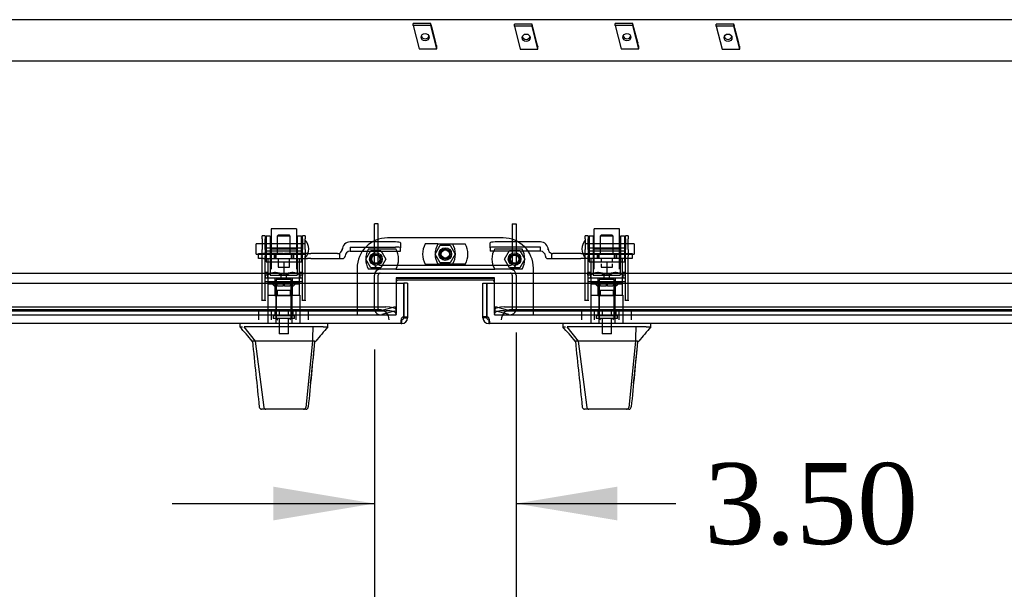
# Model space of a CAD drawing. Header units: inches. Extents: x 2 to 538, y -2 to 358.
# Tile 17 of 24: x 128 to 152, y 295 to 309. Entities that reach past the tile are written whole.
import ezdxf
from ezdxf.enums import TextEntityAlignment as Align
from ezdxf.lldxf.tags import DXFTag

# ---------------------------------------------------------------- set-up
doc = ezdxf.new("R2010")
doc.units = ezdxf.units.IN
doc.header["$MEASUREMENT"] = 0
for name, color, linetype in [('COM70220', 7, 'Continuous'), ('COM70830-5', 7, 'Continuous'), ('COM70838', 7, 'Continuous'), ('COM70839-4', 7, 'Continuous'), ('COM70874-5', 7, 'Continuous'), ('COM70899', 7, 'Continuous'), ('COM71013-3', 7, 'Continuous'), ('COM71016-3', 7, 'Continuous'), ('COM71023-1', 7, 'Continuous'), ('COM71143-1', 7, 'Continuous'), ('COM71144-1', 7, 'Continuous'), ('Default', 7, 'Continuous'), ('GSK87431', 7, 'Continuous'), ('HAN13068', 7, 'Continuous'), ('HAN13068_NUT', 7, 'Continuous'), ('HAN13068_SCREW', 7, 'Continuous'), ('HAN_NUT', 7, 'Continuous'), ('NTS16697', 7, 'Continuous'), ('NTS18147', 7, 'Continuous'), ('NTS86070', 7, 'Continuous'), ('ROL87452', 7, 'Continuous'), ('RVT17786', 7, 'Continuous'), ('RVT19000', 7, 'Continuous'), ('SCC87672', 7, 'Continuous'), ('SPC87323', 7, 'Continuous'), ('STD26122', 7, 'Continuous'), ('WAF25376', 7, 'Continuous'), ('WAM30038', 7, 'Continuous')]:
    doc.layers.add(name, color=color, linetype=linetype)
doc.styles.add('SEACAD_Times_New_Roman', font='times.ttf')
tags = doc.linetypes.add('HIDDEN2', pattern=[0.1875, 0.125, -0.0625]).pattern_tags.tags
tags[6:7] = [DXFTag(74, 4), DXFTag(75, 0), DXFTag(340, '0'), DXFTag(46, 0.0), DXFTag(50, 0.0), DXFTag(44, 0.0), DXFTag(45, 0.0)]
tags[4:5] = [DXFTag(74, 4), DXFTag(75, 0), DXFTag(340, '0'), DXFTag(46, 0.0), DXFTag(50, 0.0), DXFTag(44, 0.0), DXFTag(45, 0.0)]
doc.dimstyles.new('HAMMOND_(STH_-_540x360)', dxfattribs={"dimtxt": 2, "dimasz": 2.5, "dimexe": 1, "dimexo": 1, "dimgap": 0.5, "dimtad": 0, "dimtih": 1, "dimtoh": 1, "dimzin": 0, "dimdsep": 46, "dimtxsty": 'SEACAD_Times_New_Roman', "dimblk1": '_SE_FILLED', "dimblk2": '_SE_FILLED', "dimsah": 1, "dimcen": 1, "dimadec": 0, "dimazin": 0, "dimtfac": 0.8, "dimtofl": 0, "dimtmove": 0, "dimatfit": 3, "dimfxl": 1, "dimtolj": 1, "dimtzin": 0, "dimarcsym": 0})

# ---------------------------------------------------------------- blocks, each defined once
blk = doc.blocks.new('SE')
at = {"layer": 'COM70220', "color": 7, "linetype": 'HIDDEN2'}
for p, q in [((136.31, 302.285), (103.77, 302.285)), ((136.56, 302.285), (136.31, 302.285)), ((140.082, 302.285), (139.832, 302.285)), ((172.622, 302.285), (140.082, 302.285))]:
    blk.add_line(p, q, dxfattribs=at)
for centre, start, end in [((136.56, 302.035), 0, 90), ((139.832, 302.035), 90, 180)]:
    blk.add_arc(centre, 0.25, start, end, dxfattribs=at)
at = {"layer": 'COM70830-5', "color": 7, "linetype": 'HIDDEN2'}
for p, q in [((171.696, 309.451), (104.696, 309.451)), ((104.696, 308.433), (171.696, 308.433))]:
    blk.add_line(p, q, dxfattribs=at)
at = {"layer": 'COM70838', "color": 7, "linetype": 'HIDDEN2'}
for p, q in [((135.651, 303.765), (135.651, 303.789)), ((136.964, 303.958), (135.844, 303.958)), ((135.844, 303.832), (136.964, 303.832)), ((135.844, 303.832), (135.844, 303.73)), ((135.844, 303.732), (137.089, 303.732)), ((137.089, 303.94), (137.089, 303.814)), ((137.089, 303.732), (137.089, 303.814)), ((139.302, 303.814), (139.302, 303.94)), ((139.302, 303.814), (139.302, 303.732)), ((140.547, 303.732), (139.302, 303.732)), ((140.547, 303.958), (139.427, 303.958)), ((140.547, 303.832), (139.427, 303.832)), ((140.547, 303.73), (140.547, 303.832)), ((140.74, 303.789), (140.74, 303.765)), ((133.579, 303.547), (133.579, 303.672)), ((133.579, 303.672), (133.704, 303.672)), ((133.704, 303.547), (133.579, 303.547)), ((134.187, 303.672), (133.704, 303.672)), ((133.704, 303.547), (134.788, 303.547)), ((134.788, 303.672), (134.222, 303.672)), ((134.788, 303.672), (134.876, 303.672)), ((134.876, 303.547), (134.788, 303.547)), ((135.534, 303.672), (134.876, 303.672)), ((134.876, 303.547), (135.589, 303.547)), ((135.589, 303.547), (135.589, 303.685)), ((135.589, 303.547), (135.659, 303.547)), ((135.719, 303.607), (135.719, 303.605)), ((140.672, 303.605), (140.672, 303.607)), ((140.732, 303.547), (140.83, 303.547)), ((140.83, 303.547), (140.83, 303.675)), ((140.83, 303.547), (141.543, 303.547)), ((141.543, 303.672), (140.857, 303.672)), ((141.543, 303.672), (141.632, 303.672)), ((141.632, 303.547), (141.543, 303.547)), ((141.632, 303.672), (142.17, 303.672)), ((142.687, 303.547), (141.632, 303.547)), ((142.205, 303.672), (142.687, 303.672)), ((142.687, 303.672), (142.812, 303.672)), ((142.812, 303.547), (142.687, 303.547)), ((142.812, 303.672), (142.812, 303.547))]:
    blk.add_line(p, q, dxfattribs=at)
for centre, radius, start, end in [((135.534, 303.789), 0.117, 298.0398, 0), ((135.844, 303.765), 0.193, 90, 180), ((135.844, 303.605), 0.125, 90, 180), ((140.547, 303.765), 0.193, 0, 90), ((140.547, 303.605), 0.125, 0, 90), ((140.857, 303.789), 0.117, 180, 256.4554), ((135.534, 303.789), 0.117, 270, 298.0398), ((135.659, 303.607), 0.06, 270, 0), ((140.732, 303.607), 0.06, 180, 270), ((140.857, 303.789), 0.117, 256.4554, 270)]:
    blk.add_arc(centre, radius, start, end, dxfattribs=at)
for centre, major_axis, start_param, end_param in [((136.964, 303.94), (-0.125, 0), 3.141593, 4.712389), ((136.964, 303.814), (0.125, 0), 0, 1.570796), ((139.427, 303.94), (-0.125, 0), 4.712389, 6.283185), ((139.427, 303.814), (0.125, 0), 1.570796, 3.141593)]:
    blk.add_ellipse(centre, major_axis=major_axis, ratio=0.145455, start_param=start_param, end_param=end_param, dxfattribs=at)
at = {"layer": 'COM70839-4', "color": 7, "linetype": 'HIDDEN2'}
for p, q in [((133.673, 304.034), (133.673, 304.113)), ((133.743, 304.113), (133.673, 304.113)), ((133.673, 304.034), (133.673, 303.773)), ((133.743, 304.113), (133.743, 304.034)), ((133.743, 303.773), (133.743, 304.034)), ((134.665, 304.034), (134.665, 304.113)), ((134.735, 304.113), (134.665, 304.113)), ((134.665, 304.034), (134.665, 303.773)), ((134.735, 304.113), (134.735, 304.034)), ((134.735, 303.773), (134.735, 304.034)), ((141.656, 304.034), (141.656, 304.113)), ((141.726, 304.113), (141.656, 304.113)), ((141.656, 304.034), (141.656, 303.773)), ((141.726, 304.113), (141.726, 304.034)), ((141.726, 303.773), (141.726, 304.034)), ((142.648, 304.034), (142.648, 304.113)), ((142.718, 304.113), (142.648, 304.113)), ((142.648, 304.034), (142.648, 303.773)), ((142.718, 304.113), (142.718, 304.034)), ((142.718, 303.773), (142.718, 304.034)), ((133.673, 303.61), (133.673, 303.773)), ((134.665, 303.804), (133.743, 303.804)), ((133.743, 303.773), (133.743, 303.61)), ((133.743, 303.738), (134.665, 303.738)), ((134.665, 303.61), (134.665, 303.773)), ((134.735, 303.773), (134.735, 303.61)), ((141.656, 303.61), (141.656, 303.773)), ((142.648, 303.804), (141.726, 303.804)), ((141.726, 303.773), (141.726, 303.61)), ((141.726, 303.738), (142.648, 303.738)), ((142.648, 303.61), (142.648, 303.773)), ((142.718, 303.773), (142.718, 303.61)), ((133.673, 302.517), (133.673, 303.61)), ((133.743, 302.517), (133.743, 303.61)), ((134.665, 302.517), (134.665, 303.61)), ((134.735, 302.517), (134.735, 303.61)), ((141.656, 302.517), (141.656, 303.61)), ((141.726, 302.517), (141.726, 303.61)), ((142.648, 302.517), (142.648, 303.61)), ((142.718, 302.517), (142.718, 303.61)), ((134.665, 302.97), (133.743, 302.97)), ((142.648, 302.97), (141.726, 302.97)), ((133.673, 302.508), (133.673, 302.517)), ((133.743, 302.509), (133.673, 302.509)), ((133.743, 302.517), (133.743, 302.508)), ((134.665, 302.508), (134.665, 302.517)), ((134.735, 302.509), (134.665, 302.509)), ((134.735, 302.517), (134.735, 302.508)), ((141.656, 302.508), (141.656, 302.517)), ((141.726, 302.509), (141.656, 302.509)), ((141.726, 302.517), (141.726, 302.508)), ((142.648, 302.508), (142.648, 302.517)), ((142.718, 302.509), (142.648, 302.509)), ((142.718, 302.517), (142.718, 302.508))]:
    blk.add_line(p, q, dxfattribs=at)
at = {"layer": 'COM70874-5', "color": 7, "linetype": 'HIDDEN2'}
for p, q in [((136.446, 303.428), (136.446, 304.41)), ((136.541, 304.41), (136.446, 304.41)), ((136.541, 303.428), (136.541, 304.41)), ((139.851, 304.41), (139.946, 304.41)), ((139.851, 304.41), (139.851, 303.428)), ((139.946, 304.41), (139.946, 303.428)), ((139.803, 303.38), (136.589, 303.38))]:
    blk.add_line(p, q, dxfattribs=at)
for centre, radius, start, end in [((136.589, 303.428), 0.143, 180, 270), ((136.589, 303.428), 0.048, 180, 270), ((139.803, 303.428), 0.143, 270, 0), ((139.803, 303.428), 0.048, 270, 0)]:
    blk.add_arc(centre, radius, start, end, dxfattribs=at)
at = {"layer": 'COM70899', "color": 7, "linetype": 'HIDDEN2'}
for p, q in [((139.624, 304.059), (136.768, 304.059)), ((136.018, 303.309), (136.018, 302.16)), ((140.374, 302.16), (140.374, 303.309))]:
    blk.add_line(p, q, dxfattribs=at)
at = {"layer": 'COM70899', "color": 7, "linetype": 'Continuous'}
blk.add_line((139.351, 303.017), (137.041, 303.017), dxfattribs=at)
at = {"layer": 'COM70899', "color": 7, "linetype": 'HIDDEN2'}
for centre in [(138.196, 303.66), (136.481, 303.535), (139.911, 303.535)]:
    blk.add_circle(centre, 0.156, dxfattribs=at)
for centre, start, end in [((136.768, 303.309), 90, 180), ((139.624, 303.309), 0, 90)]:
    blk.add_arc(centre, 0.75, start, end, dxfattribs=at)
at = {"layer": 'COM70899', "color": 7, "linetype": 'Continuous'}
for centre, start, end in [((137.041, 302.957), 90, 180), ((139.351, 302.957), 0, 90)]:
    blk.add_arc(centre, 0.06, start, end, dxfattribs=at)
at = {"layer": 'COM71013-3', "color": 7, "linetype": 'Continuous'}
for p, q in [((103.098, 303.19), (173.293, 303.19)), ((139.411, 303.072), (136.981, 303.072)), ((136.981, 303.072), (136.981, 302.94)), ((139.411, 302.94), (139.411, 303.072))]:
    blk.add_line(p, q, dxfattribs=at)
at = {"layer": 'COM71013-3', "color": 7, "linetype": 'HIDDEN2'}
for p, q in [((136.981, 302.94), (136.981, 302.303)), ((139.411, 302.303), (139.411, 302.94)), ((103.348, 302.352), (136.731, 302.352)), ((136.981, 302.303), (136.981, 302.287)), ((136.981, 302.287), (136.981, 302.195)), ((139.411, 302.287), (139.411, 302.303)), ((139.411, 302.195), (139.411, 302.287)), ((139.661, 302.352), (173.043, 302.352)), ((103.098, 302.16), (136.981, 302.16)), ((103.348, 302.26), (136.731, 302.26)), ((136.981, 302.164), (136.981, 302.195)), ((136.981, 302.164), (136.981, 302.16)), ((139.411, 302.195), (139.411, 302.164)), ((139.411, 302.16), (139.411, 302.164)), ((139.411, 302.16), (173.293, 302.16)), ((139.661, 302.26), (173.043, 302.26))]:
    blk.add_line(p, q, dxfattribs=at)
for centre, major_axis, start_param, end_param in [((136.731, 302.287), (-0.25, 0), 3.141593, 4.712389), ((139.661, 302.287), (-0.25, 0), 4.712389, 6.283185), ((136.731, 302.195), (0.25, 0), 0, 1.570796), ((139.661, 302.195), (0.25, 0), 1.570796, 3.141593)]:
    blk.add_ellipse(centre, major_axis=major_axis, ratio=0.258819, start_param=start_param, end_param=end_param, dxfattribs=at)
at = {"layer": 'COM71016-3', "color": 7, "linetype": 'HIDDEN2'}
blk.add_line((136.981, 303.067), (139.411, 303.067), dxfattribs=at)
at = {"layer": 'COM71023-1', "color": 7, "linetype": 'HIDDEN2'}
for p, q in [((136.974, 303.285), (139.418, 303.285)), ((136.446, 302.303), (136.446, 303.142)), ((136.541, 302.303), (136.541, 303.142)), ((136.589, 303.19), (139.803, 303.19)), ((139.851, 303.142), (139.851, 302.303)), ((139.946, 303.142), (139.946, 302.303)), ((136.956, 302.352), (136.601, 302.257)), ((136.956, 302.352), (136.981, 302.26)), ((139.435, 302.352), (139.411, 302.26)), ((139.79, 302.257), (139.435, 302.352)), ((136.981, 302.26), (136.626, 302.165)), ((139.766, 302.165), (139.411, 302.26))]:
    blk.add_line(p, q, dxfattribs=at)
for centre, radius, start, end in [((136.589, 303.142), 0.143, 90, 180), ((139.803, 303.142), 0.143, 0, 90), ((136.589, 303.142), 0.048, 90, 180), ((139.803, 303.142), 0.048, 0, 90), ((136.589, 302.303), 0.143, 180, 285), ((136.589, 302.303), 0.048, 180, 285), ((139.803, 302.303), 0.143, 255, 0), ((139.803, 302.303), 0.048, 255, 0)]:
    blk.add_arc(centre, radius, start, end, dxfattribs=at)
at = {"layer": 'COM71143-1', "color": 7, "linetype": 'Continuous'}
for p, q in [((139.127, 302.94), (139.222, 302.94)), ((139.127, 302.106), (139.127, 302.94)), ((139.222, 302.94), (173.481, 302.94)), ((139.222, 302.94), (139.222, 302.106)), ((139.222, 302.106), (139.222, 302.94)), ((139.222, 302.106), (139.127, 302.106)), ((139.127, 302.083), (139.127, 302.106)), ((139.197, 302.083), (139.127, 302.083)), ((139.222, 302.083), (139.197, 302.083)), ((139.222, 302.083), (139.222, 302.106)), ((139.271, 302.035), (139.27, 302.035)), ((139.27, 302.035), (139.27, 302.009)), ((139.271, 302.035), (139.271, 302.009)), ((139.27, 302.009), (139.27, 301.94)), ((139.271, 301.94), (139.27, 301.94)), ((139.271, 302.009), (139.271, 301.94)), ((173.433, 301.94), (139.271, 301.94))]:
    blk.add_line(p, q, dxfattribs=at)
for centre, radius, start, end in [((139.27, 302.083), 0.143, 180, 270), ((139.213, 302.025), 0.0815, 44.8717, 83.2273), ((139.27, 302.083), 0.048, 180, 270)]:
    blk.add_arc(centre, radius, start, end, dxfattribs=at)
for points, knots in [([(139.271, 301.94), (139.275, 301.94), (139.279, 301.94), (139.285, 301.944), (139.287, 301.946), (139.291, 301.953), (139.292, 301.958), (139.294, 301.968), (139.294, 301.975), (139.294, 301.988), (139.294, 301.996), (139.292, 302.012), (139.291, 302.02), (139.287, 302.038), (139.285, 302.047), (139.279, 302.065), (139.275, 302.074), (139.271, 302.083)], [0, 0, 0, 0, 0.125, 0.125, 0.25, 0.25, 0.375, 0.375, 0.5, 0.5, 0.625, 0.625, 0.75, 0.75, 0.875, 0.875, 1, 1, 1, 1]), ([(139.271, 302.035), (139.274, 302.035), (139.277, 302.035), (139.282, 302.035), (139.285, 302.036), (139.287, 302.037)], [0, 0, 0, 0, 0.125, 0.125, 0.2377635, 0.2377635, 0.2377635, 0.2377635])]:
    blk.add_open_spline(points, degree=3, knots=knots, dxfattribs=at)
at = {"layer": 'COM71144-1', "color": 7, "linetype": 'Continuous'}
for p, q in [((102.91, 302.94), (137.169, 302.94)), ((137.169, 302.106), (137.169, 302.94)), ((137.169, 302.94), (137.169, 302.106)), ((137.264, 302.94), (137.169, 302.94)), ((137.264, 302.94), (137.264, 302.106)), ((137.121, 302.035), (137.121, 302.035)), ((137.121, 302.009), (137.121, 302.035)), ((137.121, 302.009), (137.121, 302.035)), ((137.169, 302.106), (137.264, 302.106)), ((137.169, 302.106), (137.169, 302.083)), ((137.169, 302.083), (137.195, 302.083)), ((137.195, 302.083), (137.264, 302.083)), ((137.264, 302.106), (137.264, 302.083)), ((137.121, 301.94), (102.959, 301.94)), ((137.121, 301.94), (137.121, 302.009)), ((137.121, 301.94), (137.121, 302.009)), ((137.121, 301.94), (137.121, 301.94))]:
    blk.add_line(p, q, dxfattribs=at)
for centre, radius, start, end in [((137.179, 302.025), 0.0815, 96.7727, 135.1283), ((137.121, 302.083), 0.048, 270, 360), ((137.121, 302.083), 0.143, 270, 360)]:
    blk.add_arc(centre, radius, start, end, dxfattribs=at)
blk.add_open_spline([(137.121, 302.083), (137.117, 302.074), (137.113, 302.065), (137.107, 302.047), (137.105, 302.038), (137.101, 302.02), (137.1, 302.012), (137.098, 301.996), (137.097, 301.988), (137.097, 301.975), (137.098, 301.968), (137.1, 301.958), (137.101, 301.953), (137.105, 301.946), (137.107, 301.944), (137.113, 301.94), (137.117, 301.94), (137.121, 301.94)], degree=3, knots=[0, 0, 0, 0, 0.125, 0.125, 0.25, 0.25, 0.375, 0.375, 0.5, 0.5, 0.625, 0.625, 0.75, 0.75, 0.875, 0.875, 1, 1, 1, 1], dxfattribs=at)
blk.add_open_spline([(137.105, 302.037), (137.11, 302.035), (137.115, 302.035), (137.121, 302.035)], degree=3, dxfattribs=at)
at = {"layer": 'GSK87431', "color": 7, "linetype": 'HIDDEN2'}
for centre in [(138.196, 303.66), (136.481, 303.535), (139.911, 303.535)]:
    blk.add_circle(centre, 0.125, dxfattribs=at)
at = {"layer": 'HAN13068', "color": 7, "linetype": 'HIDDEN2'}
for p, q in [((134.074, 304.132), (134.044, 304.102)), ((134.364, 304.102), (134.044, 304.102)), ((134.044, 304.102), (134.044, 303.672)), ((134.074, 304.132), (134.334, 304.132)), ((134.364, 304.102), (134.334, 304.132)), ((134.364, 303.672), (134.364, 304.102)), ((142.057, 304.132), (142.027, 304.102)), ((142.347, 304.102), (142.027, 304.102)), ((142.027, 304.102), (142.027, 303.672)), ((142.057, 304.132), (142.317, 304.132)), ((142.347, 304.102), (142.317, 304.132)), ((142.347, 303.672), (142.347, 304.102)), ((134.044, 302.767), (134.044, 302.642)), ((134.044, 302.767), (134.204, 302.767)), ((134.204, 302.767), (134.364, 302.767)), ((134.364, 302.767), (134.364, 302.642)), ((142.027, 302.767), (142.027, 302.642)), ((142.027, 302.767), (142.187, 302.767)), ((142.187, 302.767), (142.347, 302.767)), ((142.347, 302.767), (142.347, 302.642)), ((133.809, 302.642), (134.005, 302.642)), ((133.809, 302.642), (133.809, 301.94)), ((134.005, 302.642), (134.404, 302.642)), ((134.005, 302.642), (134.005, 301.94)), ((134.404, 302.642), (134.6, 302.642)), ((134.404, 302.642), (134.404, 301.94)), ((134.6, 302.642), (134.6, 301.94)), ((141.792, 302.642), (141.988, 302.642)), ((141.792, 302.642), (141.792, 301.94)), ((141.988, 302.642), (142.387, 302.642)), ((141.988, 302.642), (141.988, 301.94)), ((142.387, 302.642), (142.583, 302.642)), ((142.387, 302.642), (142.387, 301.94)), ((142.583, 302.642), (142.583, 301.94))]:
    blk.add_line(p, q, dxfattribs=at)
at = {"layer": 'HAN13068', "color": 7, "linetype": 'Continuous'}
for p, q in [((133.115, 301.94), (133.115, 301.857)), ((133.115, 301.86), (133.183, 301.86)), ((133.214, 301.86), (133.497, 301.505)), ((133.306, 301.86), (133.228, 301.86)), ((134.923, 301.86), (133.306, 301.86)), ((135.103, 301.86), (134.923, 301.86)), ((135.181, 301.86), (135.103, 301.86)), ((135.181, 301.86), (135.294, 301.86)), ((135.294, 301.857), (135.294, 301.94)), ((141.098, 301.94), (141.098, 301.857)), ((141.098, 301.86), (141.166, 301.86)), ((141.197, 301.86), (141.48, 301.505)), ((141.289, 301.86), (141.211, 301.86)), ((142.906, 301.86), (141.289, 301.86)), ((143.086, 301.86), (142.906, 301.86)), ((143.164, 301.86), (143.086, 301.86)), ((143.164, 301.86), (143.277, 301.86)), ((143.277, 301.857), (143.277, 301.94)), ((133.415, 301.505), (133.429, 301.505)), ((133.497, 301.505), (133.429, 301.505)), ((133.543, 301.505), (133.497, 301.505)), ((133.497, 301.505), (133.713, 299.867)), ((133.634, 301.505), (133.543, 301.505)), ((134.912, 301.505), (133.634, 301.505)), ((134.912, 301.505), (134.748, 299.869)), ((134.941, 301.505), (134.912, 301.505)), ((134.957, 301.505), (134.941, 301.505)), ((134.967, 301.505), (134.957, 301.505)), ((134.967, 301.505), (134.994, 301.505)), ((141.398, 301.505), (141.412, 301.505)), ((141.48, 301.505), (141.412, 301.505)), ((141.526, 301.505), (141.48, 301.505)), ((141.48, 301.505), (141.696, 299.867)), ((141.617, 301.505), (141.526, 301.505)), ((142.895, 301.505), (141.617, 301.505)), ((142.895, 301.505), (142.731, 299.869)), ((142.924, 301.505), (142.895, 301.505)), ((142.94, 301.505), (142.924, 301.505)), ((142.95, 301.505), (142.94, 301.505)), ((142.95, 301.505), (142.977, 301.505)), ((133.599, 299.88), (133.599, 299.878)), ((134.81, 299.879), (134.81, 299.881)), ((141.582, 299.88), (141.582, 299.878)), ((142.793, 299.879), (142.793, 299.881)), ((133.758, 299.825), (133.658, 299.825)), ((134.695, 299.825), (133.758, 299.825)), ((134.75, 299.825), (134.695, 299.825)), ((141.741, 299.825), (141.641, 299.825)), ((142.678, 299.825), (141.741, 299.825)), ((142.733, 299.825), (142.678, 299.825))]:
    blk.add_line(p, q, dxfattribs=at)
for centre, radius, start, end in [((129.323, 298.227), 5.251, 38.6173, 43.7666), ((147.41, 291.315), 16.062, 138.9673, 140.6254), ((137.306, 298.227), 5.251, 38.6173, 43.7666), ((155.393, 291.315), 16.062, 138.9673, 140.6254), ((72.95, 307.549), 62.32, 353.47841, 354.43409), ((80.933, 307.549), 62.32, 353.47841, 354.43409), ((133.658, 299.885), 0.06, 185.9929, 270.0075), ((134.693, 299.88), 0.0554, 272.131, 348.8293), ((134.75, 299.885), 0.06, 269.9911, 354.4242), ((141.641, 299.885), 0.06, 185.9929, 270.0075), ((142.676, 299.88), 0.0554, 272.131, 348.8293), ((142.733, 299.885), 0.06, 269.9911, 354.4242)]:
    blk.add_arc(centre, radius, start, end, dxfattribs=at)
for points in [[(134.923, 301.86), (134.919, 301.741), (134.915, 301.623), (134.912, 301.505)], [(142.906, 301.86), (142.902, 301.741), (142.898, 301.623), (142.895, 301.505)], [(133.429, 301.505), (133.486, 300.963), (133.542, 300.421), (133.599, 299.88)], [(134.967, 301.505), (134.914, 300.963), (134.862, 300.422), (134.81, 299.881)], [(141.412, 301.505), (141.469, 300.963), (141.525, 300.421), (141.582, 299.88)], [(142.95, 301.505), (142.897, 300.963), (142.845, 300.422), (142.793, 299.881)]]:
    blk.add_open_spline(points, degree=3, dxfattribs=at)
for points in [[(133.713, 299.867), (133.716, 299.854), (133.722, 299.844), (133.738, 299.829), (133.748, 299.825), (133.758, 299.825)], [(141.696, 299.867), (141.699, 299.854), (141.705, 299.844), (141.721, 299.829), (141.731, 299.825), (141.741, 299.825)]]:
    blk.add_open_spline(points, degree=3, knots=[0, 0, 0, 0, 0.5, 0.5, 1, 1, 1, 1], dxfattribs=at)
at = {"layer": 'HAN13068_NUT', "color": 7, "linetype": 'HIDDEN2'}
for p, q in [((133.872, 303.517), (133.872, 303.467)), ((134.537, 303.467), (134.537, 303.517)), ((141.855, 303.517), (141.855, 303.467)), ((142.52, 303.467), (142.52, 303.517)), ((133.872, 303.467), (134.038, 303.467)), ((133.872, 303.467), (133.872, 303.142)), ((134.038, 303.467), (134.204, 303.467)), ((134.204, 303.467), (134.371, 303.467)), ((134.204, 303.467), (134.204, 303.142)), ((134.371, 303.467), (134.537, 303.467)), ((134.537, 303.467), (134.537, 303.142)), ((141.855, 303.467), (142.021, 303.467)), ((141.855, 303.467), (141.855, 303.142)), ((142.021, 303.467), (142.187, 303.467)), ((142.187, 303.467), (142.354, 303.467)), ((142.187, 303.467), (142.187, 303.142)), ((142.354, 303.467), (142.52, 303.467)), ((142.52, 303.467), (142.52, 303.142)), ((133.872, 303.142), (134.204, 303.142)), ((134.204, 303.142), (134.537, 303.142)), ((141.855, 303.142), (142.187, 303.142)), ((142.187, 303.142), (142.52, 303.142))]:
    blk.add_line(p, q, dxfattribs=at)
for centre, start, end in [((133.902, 303.517), 90, 180), ((134.507, 303.517), 0, 90), ((141.885, 303.517), 90, 180), ((142.49, 303.517), 0, 90)]:
    blk.add_arc(centre, 0.03, start, end, dxfattribs=at)
at = {"layer": 'HAN13068_SCREW', "color": 7, "linetype": 'HIDDEN2'}
for p, q in [((134.093, 302.272), (133.982, 302.272)), ((133.982, 302.272), (133.982, 302.135)), ((134.316, 302.272), (134.093, 302.272)), ((134.093, 302.272), (134.093, 302.135)), ((134.427, 302.272), (134.316, 302.272)), ((134.316, 302.272), (134.316, 302.135)), ((134.427, 302.272), (134.427, 302.135)), ((142.076, 302.272), (141.965, 302.272)), ((141.965, 302.272), (141.965, 302.135)), ((142.299, 302.272), (142.076, 302.272)), ((142.076, 302.272), (142.076, 302.135)), ((142.41, 302.272), (142.299, 302.272)), ((142.299, 302.272), (142.299, 302.135)), ((142.41, 302.272), (142.41, 302.135)), ((134.467, 302.135), (133.942, 302.135)), ((133.942, 302.135), (133.942, 302.065)), ((134.467, 302.065), (133.942, 302.065)), ((134.088, 302.065), (134.088, 301.69)), ((134.32, 301.69), (134.32, 302.065)), ((134.467, 302.065), (134.467, 302.135)), ((142.45, 302.135), (141.925, 302.135)), ((141.925, 302.135), (141.925, 302.065)), ((142.45, 302.065), (141.925, 302.065)), ((142.071, 302.065), (142.071, 301.69)), ((142.303, 301.69), (142.303, 302.065)), ((142.45, 302.065), (142.45, 302.135)), ((134.32, 301.69), (134.088, 301.69)), ((142.303, 301.69), (142.071, 301.69))]:
    blk.add_line(p, q, dxfattribs=at)
at = {"layer": 'HAN_NUT', "color": 7, "linetype": 'HIDDEN2'}
for p, q in [((133.898, 302.25), (133.592, 302.25)), ((133.592, 302.035), (133.592, 302.25)), ((134.51, 302.25), (133.898, 302.25)), ((133.898, 302.035), (133.898, 302.25)), ((134.816, 302.25), (134.51, 302.25)), ((134.51, 302.035), (134.51, 302.25)), ((134.816, 302.035), (134.816, 302.25)), ((141.881, 302.25), (141.575, 302.25)), ((141.575, 302.035), (141.575, 302.25)), ((142.493, 302.25), (141.881, 302.25)), ((141.881, 302.035), (141.881, 302.25)), ((142.799, 302.25), (142.493, 302.25)), ((142.493, 302.035), (142.493, 302.25)), ((142.799, 302.035), (142.799, 302.25))]:
    blk.add_line(p, q, dxfattribs=at)
at = {"layer": 'NTS16697', "color": 7, "linetype": 'HIDDEN2'}
for p, q in [((137.843, 309.356), (137.406, 309.356)), ((137.406, 309.305), (137.406, 309.356)), ((137.843, 309.305), (137.843, 309.356)), ((137.85, 309.327), (137.843, 309.356)), ((137.85, 309.327), (137.85, 309.321)), ((137.87, 309.245), (137.85, 309.321)), ((140.341, 309.341), (139.904, 309.341)), ((139.904, 309.291), (139.904, 309.341)), ((140.341, 309.291), (140.341, 309.341)), ((140.348, 309.313), (140.341, 309.341)), ((142.832, 309.356), (142.395, 309.356)), ((142.395, 309.305), (142.395, 309.356)), ((142.832, 309.305), (142.832, 309.356)), ((142.839, 309.327), (142.832, 309.356)), ((142.839, 309.321), (142.839, 309.327)), ((142.859, 309.245), (142.839, 309.321)), ((145.33, 309.341), (144.893, 309.341)), ((144.893, 309.291), (144.893, 309.341)), ((145.33, 309.291), (145.33, 309.341)), ((145.338, 309.313), (145.33, 309.341)), ((137.843, 309.305), (137.406, 309.305)), ((137.406, 309.305), (137.552, 308.734)), ((137.99, 308.734), (137.843, 309.305)), ((137.868, 309.252), (137.87, 309.252)), ((137.963, 308.888), (137.87, 309.252)), ((137.87, 309.245), (137.87, 309.252)), ((140.341, 309.291), (139.904, 309.291)), ((139.904, 309.291), (140.051, 308.72)), ((140.488, 308.72), (140.341, 309.291)), ((140.348, 309.313), (140.348, 309.306)), ((140.368, 309.231), (140.348, 309.306)), ((140.366, 309.238), (140.368, 309.238)), ((140.461, 308.874), (140.368, 309.238)), ((140.368, 309.231), (140.368, 309.238)), ((142.395, 309.305), (142.541, 308.734)), ((142.832, 309.305), (142.395, 309.305)), ((142.979, 308.734), (142.832, 309.305)), ((142.859, 309.252), (142.857, 309.252)), ((142.859, 309.252), (142.859, 309.245)), ((142.952, 308.888), (142.859, 309.252)), ((145.33, 309.291), (144.893, 309.291)), ((144.893, 309.291), (145.04, 308.72)), ((145.477, 308.72), (145.33, 309.291)), ((145.338, 309.313), (145.338, 309.306)), ((145.357, 309.231), (145.338, 309.306)), ((145.355, 309.238), (145.357, 309.238)), ((145.45, 308.874), (145.357, 309.238)), ((145.357, 309.231), (145.357, 309.238)), ((137.963, 308.881), (137.963, 308.888)), ((137.982, 308.806), (137.963, 308.881)), ((140.461, 308.867), (140.461, 308.874)), ((140.481, 308.792), (140.461, 308.867)), ((142.952, 308.888), (142.952, 308.881)), ((142.971, 308.806), (142.952, 308.881)), ((145.45, 308.867), (145.45, 308.874)), ((145.47, 308.792), (145.45, 308.867)), ((137.552, 308.734), (137.99, 308.734)), ((137.982, 308.813), (137.981, 308.813)), ((137.99, 308.785), (137.982, 308.813)), ((137.982, 308.813), (137.982, 308.806)), ((137.99, 308.734), (137.99, 308.785)), ((140.051, 308.72), (140.488, 308.72)), ((140.481, 308.798), (140.479, 308.798)), ((140.488, 308.77), (140.481, 308.798)), ((140.481, 308.798), (140.481, 308.792)), ((140.488, 308.72), (140.488, 308.77)), ((142.541, 308.734), (142.979, 308.734)), ((142.97, 308.813), (142.971, 308.813)), ((142.979, 308.785), (142.971, 308.813)), ((142.971, 308.806), (142.971, 308.813)), ((142.979, 308.734), (142.979, 308.785)), ((145.04, 308.72), (145.477, 308.72)), ((145.47, 308.798), (145.468, 308.798)), ((145.477, 308.77), (145.47, 308.798)), ((145.47, 308.798), (145.47, 308.792)), ((145.477, 308.72), (145.477, 308.77))]:
    blk.add_line(p, q, dxfattribs=at)
for centre, major_axis in [((137.698, 309.02), (0.0979, 0)), ((140.196, 309.005), (-0.098, 0)), ((142.687, 309.02), (-0.0979, 0)), ((145.185, 309.005), (-0.0979, 0))]:
    blk.add_ellipse(centre, major_axis=major_axis, ratio=0.939693, dxfattribs=at)
for centre, major_axis, start_param, end_param in [((137.698, 309.07), (0.0979, 0), 3.420156, 6.004622), ((140.196, 309.056), (-0.098, 0), 0.278564, 2.863029), ((142.687, 309.07), (-0.0979, 0), 0.278564, 2.863029), ((145.185, 309.056), (-0.0979, 0), 0.278564, 2.863029)]:
    blk.add_ellipse(centre, major_axis=major_axis, ratio=0.939693, start_param=start_param, end_param=end_param, dxfattribs=at)
at = {"layer": 'NTS18147', "color": 7, "linetype": 'HIDDEN2'}
for p, q in [((133.804, 303.201), (133.741, 303.201)), ((133.741, 303.139), (133.741, 303.201)), ((133.804, 303.201), (133.741, 303.201)), ((133.809, 303.139), (133.741, 303.139)), ((133.809, 303.139), (133.741, 303.139)), ((133.741, 303.139), (133.741, 303.076)), ((133.741, 303.076), (133.809, 303.076)), ((133.741, 303.076), (133.809, 303.076)), ((133.804, 303.139), (133.804, 303.201)), ((133.809, 303.139), (133.809, 303.139)), ((133.809, 303.076), (133.809, 303.139)), ((133.809, 303.076), (134.136, 303.076)), ((133.809, 303.076), (134.136, 303.076)), ((134.004, 303.201), (133.973, 303.201)), ((134.004, 303.201), (133.973, 303.201)), ((133.984, 303.076), (133.984, 303.076)), ((133.984, 303.076), (133.984, 302.638)), ((134.272, 303.139), (134.136, 303.139)), ((134.136, 303.139), (134.136, 303.139)), ((134.272, 303.139), (134.136, 303.139)), ((134.136, 303.139), (134.136, 303.076)), ((134.136, 303.076), (134.272, 303.076)), ((134.136, 303.076), (134.272, 303.076)), ((134.272, 303.139), (134.272, 303.139)), ((134.272, 303.076), (134.272, 303.139)), ((134.272, 303.076), (134.599, 303.076)), ((134.272, 303.076), (134.599, 303.076)), ((134.436, 303.201), (134.404, 303.201)), ((134.436, 303.201), (134.404, 303.201)), ((134.424, 303.076), (134.424, 303.076)), ((134.424, 302.638), (134.424, 303.076)), ((134.667, 303.139), (134.599, 303.139)), ((134.599, 303.139), (134.599, 303.139)), ((134.667, 303.139), (134.599, 303.139)), ((134.599, 303.139), (134.599, 303.076)), ((134.599, 303.076), (134.667, 303.076)), ((134.599, 303.076), (134.667, 303.076)), ((134.667, 303.201), (134.604, 303.201)), ((134.604, 303.139), (134.604, 303.201)), ((134.667, 303.201), (134.604, 303.201)), ((134.667, 303.201), (134.667, 303.139)), ((134.667, 303.076), (134.667, 303.139)), ((141.724, 303.139), (141.724, 303.201)), ((141.787, 303.201), (141.724, 303.201)), ((141.787, 303.201), (141.724, 303.201)), ((141.792, 303.139), (141.724, 303.139)), ((141.724, 303.139), (141.724, 303.076)), ((141.792, 303.139), (141.724, 303.139)), ((141.724, 303.076), (141.792, 303.076)), ((141.724, 303.076), (141.792, 303.076)), ((141.724, 303.076), (141.724, 303.076)), ((141.787, 303.139), (141.787, 303.201)), ((141.792, 303.076), (141.792, 303.139)), ((141.792, 303.076), (142.119, 303.076)), ((141.792, 303.076), (142.119, 303.076)), ((141.792, 303.076), (141.792, 303.076)), ((141.987, 303.201), (141.956, 303.201)), ((141.987, 303.201), (141.956, 303.201)), ((141.967, 303.076), (141.967, 302.638)), ((142.255, 303.139), (142.119, 303.139)), ((142.119, 303.139), (142.119, 303.076)), ((142.255, 303.139), (142.119, 303.139)), ((142.119, 303.076), (142.255, 303.076)), ((142.119, 303.076), (142.255, 303.076)), ((142.119, 303.076), (142.119, 303.076)), ((142.255, 303.076), (142.255, 303.139)), ((142.255, 303.076), (142.582, 303.076)), ((142.255, 303.076), (142.582, 303.076)), ((142.255, 303.076), (142.255, 303.076)), ((142.419, 303.201), (142.387, 303.201)), ((142.419, 303.201), (142.387, 303.201)), ((142.407, 302.638), (142.407, 303.076)), ((142.65, 303.139), (142.582, 303.139)), ((142.582, 303.139), (142.582, 303.076)), ((142.65, 303.139), (142.582, 303.139)), ((142.582, 303.076), (142.65, 303.076)), ((142.582, 303.076), (142.65, 303.076)), ((142.582, 303.076), (142.582, 303.076)), ((142.587, 303.139), (142.587, 303.201)), ((142.65, 303.201), (142.587, 303.201)), ((142.65, 303.201), (142.587, 303.201)), ((142.65, 303.139), (142.65, 303.201)), ((142.65, 303.076), (142.65, 303.139)), ((142.65, 303.076), (142.65, 303.076)), ((133.984, 302.638), (134.424, 302.638)), ((134.424, 302.638), (133.984, 302.638)), ((142.407, 302.638), (141.967, 302.638)), ((141.967, 302.638), (142.407, 302.638)), ((141.967, 302.638), (141.967, 302.638)), ((142.407, 302.638), (142.407, 302.638))]:
    blk.add_line(p, q, dxfattribs=at)
for centre, start_param, end_param in [((133.973, 302.882), 2.506883, 3.776302), ((133.973, 302.882), 2.506883, 3.141593), ((134.004, 302.882), 2.506883, 3.141593), ((134.404, 302.882), 3.141593, 3.776302), ((134.404, 302.882), 3.141593, 3.776302), ((134.436, 302.882), 2.506883, 3.776302), ((134.436, 302.882), 3.141593, 3.776302), ((141.956, 302.882), 2.506883, 3.776302), ((141.956, 302.882), 2.506883, 3.141593), ((141.987, 302.882), 2.506883, 3.141593), ((142.387, 302.882), 3.141593, 3.776302), ((142.419, 302.882), 2.506883, 3.776302), ((142.419, 302.882), 2.506883, 3.776302)]:
    blk.add_ellipse(centre, major_axis=(0, -0.318), ratio=0.866025, start_param=start_param, end_param=end_param, dxfattribs=at)
at = {"layer": 'NTS86070', "color": 7, "linetype": 'HIDDEN2'}
for p, q in [((136.298, 303.785), (136.974, 303.785)), ((138.013, 303.91), (137.703, 303.91)), ((138.013, 303.91), (138.689, 303.91)), ((139.418, 303.785), (140.094, 303.785)), ((136.974, 303.285), (136.298, 303.285)), ((137.703, 303.41), (138.013, 303.41)), ((138.689, 303.41), (138.013, 303.41)), ((140.094, 303.285), (139.418, 303.285))]:
    blk.add_line(p, q, dxfattribs=at)
for centre in [(138.196, 303.66), (136.481, 303.535), (139.911, 303.535)]:
    blk.add_circle(centre, 0.101, dxfattribs=at)
for centre, start, end in [((136.731, 303.535), 150, 210), ((136.541, 303.535), 330, 30), ((138.136, 303.66), 150, 210), ((138.446, 303.66), 150, 210), ((137.946, 303.66), 330, 30), ((138.256, 303.66), 330, 30), ((139.851, 303.535), 150, 210), ((139.661, 303.535), 330, 30)]:
    blk.add_arc(centre, 0.5, start, end, dxfattribs=at)
at = {"layer": 'ROL87452', "color": 7, "linetype": 'HIDDEN2'}
for p, q in [((133.892, 304.285), (133.892, 303.285)), ((134.517, 304.285), (133.892, 304.285)), ((134.517, 304.285), (134.517, 303.285)), ((141.875, 303.285), (141.875, 304.285)), ((142.5, 304.285), (141.875, 304.285)), ((142.5, 303.285), (142.5, 304.285))]:
    blk.add_line(p, q, dxfattribs=at)
at = {"layer": 'RVT17786', "color": 7, "linetype": 'HIDDEN2'}
for p, q in [((133.525, 303.66), (133.525, 303.91)), ((134.735, 303.91), (133.525, 303.91)), ((142.866, 303.91), (141.656, 303.91)), ((142.866, 303.91), (142.866, 303.66)), ((133.525, 303.66), (134.735, 303.66)), ((141.656, 303.66), (142.866, 303.66))]:
    blk.add_line(p, q, dxfattribs=at)
for centre, start, end in [((134.502, 303.785), 317.1291, 42.8709), ((141.89, 303.785), 137.1291, 222.8709)]:
    blk.add_arc(centre, 0.318, start, end, dxfattribs=at)
at = {"layer": 'RVT19000', "color": 7, "linetype": 'HIDDEN2'}
for p, q in [((133.892, 303.785), (134.517, 303.785)), ((141.875, 303.785), (142.5, 303.785)), ((134.009, 303.672), (134.009, 303.547)), ((134.064, 303.547), (134.064, 303.335)), ((134.187, 303.672), (134.222, 303.672)), ((134.345, 303.335), (134.345, 303.547)), ((134.399, 303.547), (134.399, 303.672)), ((141.992, 303.672), (141.992, 303.547)), ((142.047, 303.547), (142.047, 303.485)), ((142.17, 303.672), (142.205, 303.672)), ((142.328, 303.485), (142.328, 303.547)), ((142.382, 303.547), (142.382, 303.672)), ((134.064, 303.335), (134.345, 303.335)), ((142.047, 303.415), (142.047, 303.335)), ((142.047, 303.335), (142.328, 303.335)), ((142.328, 303.335), (142.328, 303.415))]:
    blk.add_line(p, q, dxfattribs=at)
at = {"layer": 'SCC87672', "color": 7, "linetype": 'HIDDEN2'}
for p, q in [((136.231, 303.535), (136.356, 303.751)), ((136.356, 303.751), (136.606, 303.751)), ((136.606, 303.751), (136.73, 303.535)), ((137.946, 303.66), (138.071, 303.876)), ((138.071, 303.876), (138.321, 303.876)), ((138.321, 303.876), (138.445, 303.66)), ((139.661, 303.535), (139.786, 303.751)), ((139.786, 303.751), (140.036, 303.751)), ((140.036, 303.751), (140.16, 303.535)), ((136.356, 303.319), (136.231, 303.535)), ((136.73, 303.535), (136.606, 303.319)), ((138.071, 303.444), (137.946, 303.66)), ((138.445, 303.66), (138.321, 303.444)), ((139.786, 303.319), (139.661, 303.535)), ((140.16, 303.535), (140.036, 303.319)), ((136.606, 303.319), (136.356, 303.319)), ((138.321, 303.444), (138.071, 303.444)), ((140.036, 303.319), (139.786, 303.319))]:
    blk.add_line(p, q, dxfattribs=at)
for centre in [(138.196, 303.66), (136.481, 303.535), (139.911, 303.535)]:
    blk.add_circle(centre, 0.123, dxfattribs=at)
at = {"layer": 'SPC87323', "color": 7, "linetype": 'HIDDEN2'}
for p, q in [((133.812, 303.547), (133.812, 302.642)), ((133.967, 303.672), (133.967, 303.547)), ((133.977, 303.672), (133.977, 303.547)), ((134.432, 303.672), (134.432, 303.547)), ((134.442, 303.672), (134.442, 303.547)), ((134.597, 302.642), (134.597, 303.547)), ((141.795, 303.547), (141.795, 302.642)), ((141.95, 303.672), (141.95, 303.547)), ((141.96, 303.672), (141.96, 303.547)), ((142.415, 303.672), (142.415, 303.547)), ((142.425, 303.672), (142.425, 303.547)), ((142.58, 302.642), (142.58, 303.547))]:
    blk.add_line(p, q, dxfattribs=at)
at = {"layer": 'STD26122', "color": 7, "linetype": 'HIDDEN2'}
for p, q in [((134.389, 303.035), (134.019, 303.035)), ((134.019, 303.035), (134.019, 302.07)), ((134.389, 302.07), (134.389, 303.035)), ((142.372, 303.035), (142.002, 303.035)), ((142.002, 303.035), (142.002, 302.07)), ((142.372, 302.07), (142.372, 303.035)), ((134.389, 302.07), (134.019, 302.07)), ((134.019, 302.07), (134.054, 302.035)), ((134.354, 302.035), (134.389, 302.07)), ((142.372, 302.07), (142.002, 302.07)), ((142.002, 302.07), (142.037, 302.035)), ((142.337, 302.035), (142.372, 302.07))]:
    blk.add_line(p, q, dxfattribs=at)
at = {"layer": 'WAF25376', "color": 7, "linetype": 'HIDDEN2'}
for p, q in [((133.768, 304.1), (133.768, 303.47)), ((133.868, 304.1), (133.768, 304.1)), ((133.868, 304.1), (133.868, 303.47)), ((134.541, 303.47), (134.541, 304.1)), ((134.641, 304.1), (134.541, 304.1)), ((134.641, 303.47), (134.641, 304.1)), ((141.751, 304.1), (141.751, 303.47)), ((141.851, 304.1), (141.751, 304.1)), ((141.851, 304.1), (141.851, 303.47)), ((142.524, 304.1), (142.524, 303.47)), ((142.624, 304.1), (142.524, 304.1)), ((142.624, 304.1), (142.624, 303.47)), ((133.768, 303.47), (133.868, 303.47)), ((134.541, 303.47), (134.641, 303.47)), ((141.751, 303.47), (141.851, 303.47)), ((142.524, 303.47), (142.624, 303.47))]:
    blk.add_line(p, q, dxfattribs=at)
at = {"layer": 'WAM30038', "color": 7, "linetype": 'HIDDEN2'}
for p, q in [((134.579, 302.951), (133.829, 302.951)), ((133.829, 302.951), (133.829, 302.951)), ((133.829, 302.951), (134.579, 302.951)), ((133.829, 302.951), (133.829, 302.927)), ((134.579, 302.927), (133.829, 302.927)), ((133.829, 302.927), (134.579, 302.927)), ((134.031, 302.863), (133.976, 302.863)), ((134.031, 302.863), (133.976, 302.863)), ((134.002, 302.908), (134.031, 302.863)), ((134.043, 302.879), (134.019, 302.918)), ((134.055, 302.863), (134.027, 302.908)), ((134.031, 302.863), (134.043, 302.879)), ((134.031, 302.863), (134.043, 302.879)), ((134.187, 302.863), (134.055, 302.863)), ((134.187, 302.863), (134.055, 302.863)), ((134.187, 302.908), (134.187, 302.863)), ((134.222, 302.863), (134.222, 302.908)), ((134.353, 302.863), (134.222, 302.863)), ((134.353, 302.863), (134.222, 302.863)), ((134.382, 302.908), (134.353, 302.863)), ((134.39, 302.917), (134.365, 302.879)), ((134.365, 302.879), (134.378, 302.863)), ((134.365, 302.879), (134.378, 302.863)), ((134.378, 302.863), (134.406, 302.908)), ((134.433, 302.863), (134.378, 302.863)), ((134.433, 302.863), (134.378, 302.863)), ((134.579, 302.951), (134.579, 302.951)), ((134.579, 302.927), (134.579, 302.951)), ((141.812, 302.951), (142.562, 302.951)), ((141.812, 302.951), (141.812, 302.927)), ((142.562, 302.951), (141.812, 302.951)), ((141.812, 302.927), (142.562, 302.927)), ((142.562, 302.927), (141.812, 302.927)), ((141.812, 302.927), (141.812, 302.927)), ((142.014, 302.863), (141.959, 302.863)), ((142.014, 302.863), (141.959, 302.863)), ((141.985, 302.908), (142.014, 302.863)), ((142.026, 302.879), (142.002, 302.918)), ((142.038, 302.863), (142.01, 302.908)), ((142.014, 302.863), (142.026, 302.879)), ((142.014, 302.863), (142.026, 302.879)), ((142.17, 302.863), (142.038, 302.863)), ((142.17, 302.863), (142.038, 302.863)), ((142.17, 302.908), (142.17, 302.863)), ((142.205, 302.863), (142.205, 302.908)), ((142.336, 302.863), (142.205, 302.863)), ((142.336, 302.863), (142.205, 302.863)), ((142.365, 302.908), (142.336, 302.863)), ((142.373, 302.917), (142.348, 302.879)), ((142.348, 302.879), (142.361, 302.863)), ((142.348, 302.879), (142.361, 302.863)), ((142.361, 302.863), (142.389, 302.908)), ((142.416, 302.863), (142.361, 302.863)), ((142.416, 302.863), (142.361, 302.863)), ((142.562, 302.927), (142.562, 302.951)), ((142.562, 302.927), (142.562, 302.927))]:
    blk.add_line(p, q, dxfattribs=at)
for centre, radius, start, end in [((133.301, 302.342), 0.85, 41.7058, 43.4493), ((134.205, 302.909), 0.0181, 91.7718, 183.073), ((134.204, 302.909), 0.0182, 357.1609, 87.9942), ((135.11, 302.34), 0.854, 136.5547, 138.2901), ((141.284, 302.342), 0.85, 41.7058, 43.4493), ((142.188, 302.909), 0.0181, 91.7718, 183.073), ((142.187, 302.909), 0.0182, 357.1609, 87.9942), ((143.093, 302.34), 0.854, 136.5547, 138.2901)]:
    blk.add_arc(centre, radius, start, end, dxfattribs=at)
for points, knots in [([(133.976, 302.863), (133.965, 302.876), (133.953, 302.889), (133.942, 302.901), (133.94, 302.904), (133.938, 302.906), (133.936, 302.908)], [0, 0, 0, 0, 0.858552, 0.858552, 0.858552, 1, 1, 1, 1]), ([(133.997, 302.921), (133.997, 302.921), (133.997, 302.92), (133.998, 302.916), (134, 302.912), (134.002, 302.908)], [0.4389304, 0.4389304, 0.4389304, 0.4389304, 0.5, 0.5, 1, 1, 1, 1]), ([(134.027, 302.908), (134.026, 302.91), (134.024, 302.912), (134.021, 302.916), (134.019, 302.918), (134.014, 302.922), (134.012, 302.923), (134.007, 302.926), (134.004, 302.927), (134.002, 302.927)], [0, 0, 0, 0, 0.25, 0.25, 0.5, 0.5, 0.75, 0.75, 1, 1, 1, 1]), ([(134.406, 302.927), (134.404, 302.927), (134.402, 302.926), (134.397, 302.923), (134.395, 302.922), (134.388, 302.916), (134.384, 302.912), (134.382, 302.908)], [0, 0, 0, 0, 0.25, 0.25, 0.5, 0.5, 1, 1, 1, 1]), ([(134.406, 302.908), (134.408, 302.91), (134.409, 302.912), (134.411, 302.916), (134.411, 302.918), (134.412, 302.92), (134.412, 302.921), (134.412, 302.921)], [0, 0, 0, 0, 0.25, 0.25, 0.5, 0.5, 0.5626015, 0.5626015, 0.5626015, 0.5626015]), ([(134.473, 302.908), (134.471, 302.906), (134.469, 302.904), (134.467, 302.901), (134.456, 302.889), (134.444, 302.876), (134.433, 302.863)], [0, 0, 0, 0, 0.141448, 0.141448, 0.141448, 1, 1, 1, 1]), ([(141.959, 302.863), (141.948, 302.876), (141.936, 302.889), (141.925, 302.901), (141.923, 302.904), (141.921, 302.906), (141.919, 302.908)], [0, 0, 0, 0, 0.858552, 0.858552, 0.858552, 1, 1, 1, 1]), ([(141.98, 302.921), (141.98, 302.921), (141.98, 302.92), (141.981, 302.916), (141.983, 302.912), (141.985, 302.908)], [0.4389304, 0.4389304, 0.4389304, 0.4389304, 0.5, 0.5, 1, 1, 1, 1]), ([(142.01, 302.908), (142.009, 302.91), (142.007, 302.912), (142.004, 302.916), (142.002, 302.918), (141.997, 302.922), (141.995, 302.923), (141.99, 302.926), (141.987, 302.927), (141.985, 302.927)], [0, 0, 0, 0, 0.25, 0.25, 0.5, 0.5, 0.75, 0.75, 1, 1, 1, 1]), ([(142.389, 302.927), (142.387, 302.927), (142.385, 302.926), (142.38, 302.923), (142.378, 302.922), (142.371, 302.916), (142.367, 302.912), (142.365, 302.908)], [0, 0, 0, 0, 0.25, 0.25, 0.5, 0.5, 1, 1, 1, 1]), ([(142.389, 302.908), (142.391, 302.91), (142.392, 302.912), (142.394, 302.916), (142.394, 302.918), (142.395, 302.92), (142.395, 302.921), (142.395, 302.921)], [0, 0, 0, 0, 0.25, 0.25, 0.5, 0.5, 0.5626015, 0.5626015, 0.5626015, 0.5626015]), ([(142.456, 302.908), (142.454, 302.906), (142.452, 302.904), (142.45, 302.901), (142.439, 302.889), (142.427, 302.876), (142.416, 302.863)], [0, 0, 0, 0, 0.141448, 0.141448, 0.141448, 1, 1, 1, 1])]:
    blk.add_open_spline(points, degree=3, knots=knots, dxfattribs=at)
blk = doc.blocks.new('DMBLK160')
at = {"layer": 'Default', "linetype": 'Continuous', "transparency": 16777216}
for points in [[(142.446, 293.889), (142.446, 294.722), (139.946, 294.306)], [(170.258, 293.889), (172.758, 294.306), (170.258, 294.722)]]:
    blk.add_hatch(color=7, dxfattribs=at).paths.add_polyline_path(points)
at = {"layer": 'Default', "color": 7, "linetype": 'Continuous', "transparency": 16777216}
for p, q in [((139.946, 301.303), (139.946, 293.306)), ((172.758, 301.303), (172.758, 293.306)), ((149.159, 294.306), (139.946, 294.306)), ((172.758, 294.306), (163.545, 294.306))]:
    blk.add_line(p, q, dxfattribs=at)
at = {"layer": 'Default', "color": 7, "linetype": 'Continuous', "transparency": 16777216, "style": 'SEACAD_Times_New_Roman'}
for s, p in [('32.81', (152.94, 295.306)), ('DOOR ', (151.779, 292.306)), ('OPENING', (149.859, 289.306))]:
    blk.add_text(s, height=2, dxfattribs=at).set_placement(p, align=Align.TOP_LEFT)
blk = doc.blocks.new('_SE_FILLED')
at = {"color": 0}
blk.add_line((0, 0), (-1, 0), dxfattribs=at)
blk.add_solid([(0, 0), (-1, -0.1665), (-1, 0.1665), (0, 0)], dxfattribs=at)
blk = doc.blocks.new('DMBLK161')
at = {"layer": 'Default', "linetype": 'Continuous', "transparency": 16777216}
for points in [[(133.946, 297.079), (136.446, 297.495), (133.946, 297.912)], [(142.446, 297.079), (142.446, 297.912), (139.946, 297.495)]]:
    blk.add_hatch(color=7, dxfattribs=at).paths.add_polyline_path(points)
at = {"layer": 'Default', "color": 7, "linetype": 'Continuous', "transparency": 16777216}
for p, q in [((139.946, 301.722), (139.946, 296.495)), ((136.446, 301.303), (136.446, 296.495)), ((131.446, 297.495), (136.446, 297.495)), ((139.946, 297.495), (142.896, 297.495)), ((142.896, 297.495), (143.896, 297.495))]:
    blk.add_line(p, q, dxfattribs=at)
at = {"layer": 'Default', "color": 7, "linetype": 'Continuous', "transparency": 16777216, "style": 'SEACAD_Times_New_Roman'}
blk.add_text('3.50', height=2, dxfattribs=at).set_placement((144.596, 298.495), align=Align.TOP_LEFT)
blk = doc.blocks.new('DMBLK162')
at = {"layer": 'Default', "linetype": 'Continuous', "transparency": 16777216}
for points in [[(106.133, 293.889), (106.133, 294.722), (103.633, 294.306)], [(133.946, 293.889), (136.446, 294.306), (133.946, 294.722)]]:
    blk.add_hatch(color=7, dxfattribs=at).paths.add_polyline_path(points)
at = {"layer": 'Default', "color": 7, "linetype": 'Continuous', "transparency": 16777216}
for p, q in [((103.633, 301.723), (103.633, 293.306)), ((136.446, 301.303), (136.446, 293.306)), ((103.633, 294.306), (112.847, 294.306)), ((127.233, 294.306), (136.446, 294.306))]:
    blk.add_line(p, q, dxfattribs=at)
at = {"layer": 'Default', "color": 7, "linetype": 'Continuous', "transparency": 16777216, "style": 'SEACAD_Times_New_Roman'}
for s, p in [('32.81', (116.627, 295.306)), ('DOOR ', (115.466, 292.306)), ('OPENING', (113.547, 289.306))]:
    blk.add_text(s, height=2, dxfattribs=at).set_placement(p, align=Align.TOP_LEFT)

msp = doc.modelspace()

# ---------------------------------------------------------------- block references
at = {"layer": 'Default'}
msp.add_blockref('SE', (0, 0), dxfattribs=at)

# ---------------------------------------------------------------- dimensions: what is measured, and where the dimension line sits
at = {"layer": 'Default', "color": 7, "linetype": 'Continuous'}
dim = msp.add_linear_dim(base=(139.946, 297.495), p1=(136.446, 303.142), p2=(139.946, 302.722), text='\\A1;<>', dimstyle='HAMMOND_(STH_-_540x360)', override={"dimtmove": 1}, dxfattribs=at)
dim.commit()
dim.dimension.update_dxf_attribs({"geometry": 'DMBLK161', "text_midpoint": (143.896, 297.495), "dimtype": 160})
for base, p1, p2, picture, middle in [((139.946, 294.306), (172.758, 302.303), (139.946, 303.142), 'DMBLK160', (156.352, 294.306)), ((136.446, 294.306), (103.633, 302.723), (136.446, 302.303), 'DMBLK162', (120.04, 294.306))]:
    dim = msp.add_linear_dim(base=base, p1=p1, p2=p2, text='\\A1;<>\\PDOOR \\XOPENING', dimstyle='HAMMOND_(STH_-_540x360)', dxfattribs=at)
    dim.commit()
    dim.dimension.update_dxf_attribs({"geometry": picture, "text_midpoint": middle, "dimtype": 160})

doc.saveas('drawing.dxf')
